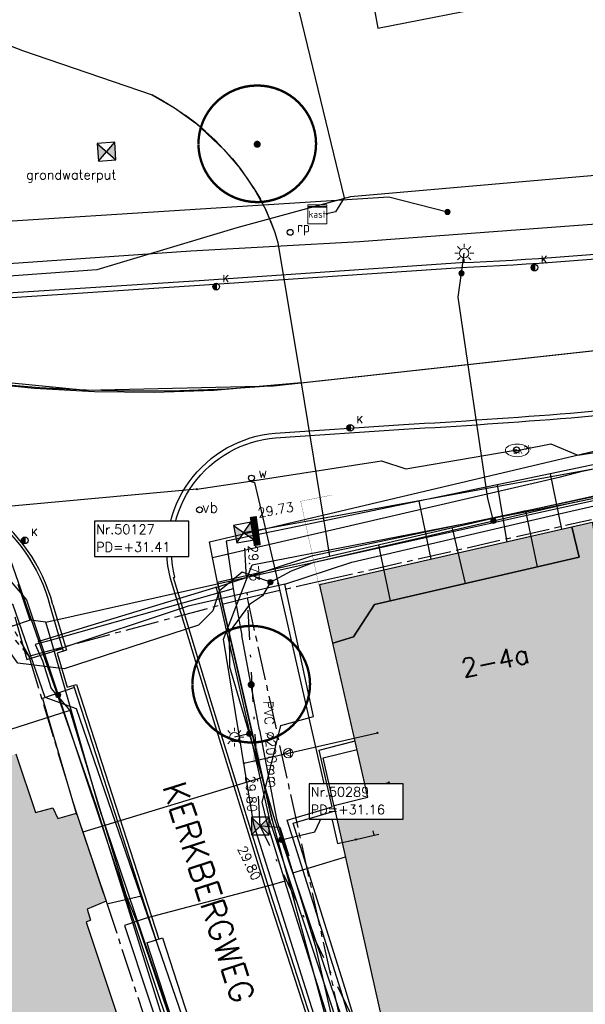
# Model space of a CAD drawing. Header units: metres. Extents: x 202952 to 203755, y 349031 to 349702.
# Tile 31 of 84: x 203211 to 203235, y 349316 to 349358. Entities that reach past the tile are written whole.
import ezdxf
from ezdxf.enums import TextEntityAlignment as Align

# ---------------------------------------------------------------- set-up
doc = ezdxf.new("R2010")
doc.units = ezdxf.units.M
for name, pattern in [('1-200 CENTER', [4.28625, 2.8575, -0.47625, 0.47625, -0.47625]), ('1-200 DASHDOT', [2.54, 1.27, -0.635, 0, -0.635]), ('1-200 DASHED', [1.905, 1.27, -0.635])]:
    doc.linetypes.add(name, pattern=pattern)
for name, color, linetype in [('PH-BEST-BEBOUWING', 1, 'Continuous'), ('PH-BEST-BEBOUWING-ARCERING', 254, 'Continuous'), ('PH-BEST-HAAG-VERWIJDEREN', 96, '1-200 BLOKHAAG'), ('PH-BEST-HUISNUMMER', 7, 'Continuous'), ('PH-BEST-KADASTRALE-GRENS', 240, '1-200 CENTER'), ('PH-BEST-KL-DATA_EUROFIBER', 115, '1-200 EUROFIBER'), ('PH-BEST-KL-DATA_GEBROERDES van donk', 115, '1-200 DATA'), ('PH-BEST-KL-DATA_KPN', 115, '1-200 TELEFONIE-KPN'), ('PH-BEST-KL-DATA_ZIGGO BV', 115, '1-200 ZIGGO'), ('PH-BEST-KL-ET_MIDDENSPANNING_ENEXIS', 115, '1-200 MIDDENSPANNING'), ('PH-BEST-KL-GAS_LAGEDRUK_ENEXIS', 115, '1-200 GASLEIDING LAGE DRUK'), ('PH-BEST-KL-LAAGSPANNING-ENEXIS', 115, '1-200 LAAGSPANNING'), ('PH-BEST-KL-WATER-WML', 115, '1-200 WML'), ('PH-BEST-KL-WATER-WML-buiten gebruik', 11, '1-200 WML'), ('PH-BEST-PUT-HANDHAVEN', 44, 'Continuous'), ('PH-BEST-RIO-DICHTSCHUIMEN', 222, '1-200 BATTING'), ('PH-BEST-RIO-HANDHAVEN-GEMENGD', 44, '1-200 DASHDOT'), ('PH-BEST-RIO-TEKST', 8, 'Continuous'), ('PH-BEST-RIO-TEKST-PUTTENSTAAT', 8, 'Continuous'), ('PH-BEST-RIO-TEKST-VLOEIVLAK', 8, 'Continuous'), ('PH-BEST-RIO-TEKST-VLOEIVLAK TE SCHUIMEN RIOOL', 8, 'Continuous'), ('PH-BEST-STRAATNAAM-RIOLERING', 7, 'Continuous'), ('PH-INM-AFSLUITER WATER', 6, 'Continuous'), ('PH-INM-BOOM-HANDHAVEN', 96, 'Continuous'), ('PH-INM-BOOM-VERWIJDEREN', 96, 'Continuous'), ('PH-INM-BRANDKRAAN', 6, 'Continuous'), ('PH-INM-KANTVERHARDING', 9, 'Continuous'), ('PH-INM-KOLK VERWIJDEREN', 6, 'Continuous'), ('PH-INM-ROUTEPAAL', 6, 'Continuous'), ('PH-INM-TERRASSCHERM', 6, '1-200 DASHED'), ('PH-INM-VERKEERSBORD', 6, 'Continuous'), ('PH-RIO-SCHILDMUUR-LEIDING', 170, 'Continuous')]:
    doc.layers.add(name, color=color, linetype=linetype)
doc.styles.add('ISO', font='ISO')
doc.styles.add('NLCS-ISO', font='txt')
doc.styles.add('RDL_MAATVOERING', font='romans.shx')
doc.styles.add('ROMANS', font='romans.shx')
doc.linetypes.add('1-200 BATTING', pattern='A,1.27e-05,-0.127,[134,ltypeshp.shx,S=0.127,R=0,X=-0.127,Y=0],-0.254,[134,ltypeshp.shx,S=0.127,R=180,X=0.127,Y=0],-0.127', length=0.508013)
doc.linetypes.add('1-200 BLOKHAAG', pattern='A,0,-0.035,[1,Gras.shx,S=5,R=0,X=0,Y=0.0025],-0.475', length=0.51)
doc.linetypes.add('1-200 DATA', pattern='A,1.5,-0.6,["DATA",ROMANS,S=0.24,R=0,X=-0.5,Y=-0.12],-0.3', length=2.4)
doc.linetypes.add('1-200 EUROFIBER', pattern='A,1.5,-0.6,["EURO",ROMANS,S=0.24,R=0,X=-0.5,Y=-0.12],-0.65', length=2.75)
doc.linetypes.add('1-200 GASLEIDING LAGE DRUK', pattern='A,1.5,-0.6,["GAS LD",ROMANS,S=0.24,R=0,X=-0.5,Y=-0.12],-1', length=3.1)
doc.linetypes.add('1-200 LAAGSPANNING', pattern='A,1.5,-0.6,["LS",ROMANS,S=0.24,R=0,X=-0.45,Y=-0.12],-0.05', length=2.15)
doc.linetypes.add('1-200 MIDDENSPANNING', pattern='A,1.5,-0.6,["MS",ROMANS,S=0.24,R=0,X=-0.5,Y=-0.12],-0.05', length=2.15)
doc.linetypes.add('1-200 TELEFONIE-KPN', pattern='A,1.5,-0.6,["KPN",ROMANS,S=0.24,R=0,X=-0.5,Y=-0.12],-0.3', length=2.4)
doc.linetypes.add('1-200 WML', pattern='A,1.5,-0.6,["WML",ROMANS,S=0.24,R=0,X=-0.5,Y=-0.12],-0.3', length=2.4)
doc.linetypes.add('1-200 ZIGGO', pattern='A,1.5,-0.6,["ZIGGO",ROMANS,S=0.24,R=0,X=-0.5,Y=-0.12],-0.65', length=2.75)

# ---------------------------------------------------------------- blocks, each defined once
blk = doc.blocks.new('SKL-WTB_HULP_OVERIG-SO')
at = {"color": 0, "linetype": 'ByBlock', "lineweight": 18}
for points in [[(-0.14, 0.14), (0.14, -0.14)], [(0.14, 0.14), (-0.14, -0.14)]]:
    blk.add_lwpolyline(points, dxfattribs=at)
at = {"color": 0, "linetype": 'ByBlock', "lineweight": 18, "style": 'NLCS-ISO', "flags": 1}
for tag, p in [('TYPE', (1.5, 0)), ('OMSCHRIJVING', (1.5, -3)), ('LABEL', (1.5, -1.5))]:
    blk.add_attdef(tag, p, '', height=1, dxfattribs=at)
blk = doc.blocks.new('SKL-WTB_HULP_KAST-SO')
at = {"color": 0, "linetype": 'ByBlock', "lineweight": 18}
for points in [[(-2, 2), (2, 2), (2, 1.68), (-2, 1.68)], [(-2, 1.52), (2, 1.52), (2, -2), (-2, -2)]]:
    blk.add_lwpolyline(points, close=True, dxfattribs=at)
at = {"color": 0, "linetype": 'ByBlock', "lineweight": 18, "style": 'NLCS-ISO'}
blk.add_text('kast', height=1.5, dxfattribs=at).set_placement((0, 0), align=Align.MIDDLE_CENTER)
at = {"color": 0, "linetype": 'ByBlock', "lineweight": 18, "style": 'NLCS-ISO', "flags": 1}
for tag, p in [('TYPE', (2.5, 0)), ('OMSCHRIJVING', (2.5, -3)), ('LABEL', (2.5, -1.5))]:
    blk.add_attdef(tag, p, '', height=1, dxfattribs=at)
blk = doc.blocks.new('SKL-WTB_HULP_MOF-SO')
at = {"linetype": 'ByBlock', "lineweight": 18}
h = blk.add_hatch(color=0, dxfattribs=at)
h.dxf.hatch_style = 1
h.paths.add_polyline_path([(-0.5625, 0, 1), (0.5625, 0, 1)])
at = {"color": 0, "linetype": 'ByBlock', "lineweight": 18}
blk.add_circle((0, 0), 0.5625, dxfattribs=at)
at = {"color": 0, "linetype": 'ByBlock', "lineweight": 18, "style": 'NLCS-ISO', "flags": 1}
for tag, p in [('TYPE', (1.5, 0)), ('OMSCHRIJVING', (1.5, -3)), ('LABEL', (1.5, -1.5))]:
    blk.add_attdef(tag, p, '', height=1, dxfattribs=at)
blk = doc.blocks.new('SKL-ET_OV_LICHTMAST-SO')
at = {"color": 0, "linetype": 'ByBlock', "lineweight": 18}
for points in [[(-1.25, 0), (-2, 0)], [(-1.41, 1.41), (-0.88, 0.88)], [(0, 2), (0, 1.25)], [(0.88, 0.88), (1.41, 1.41)], [(2, 0), (1.25, 0)], [(-1.41, -1.41), (-0.88, -0.88)], [(0, -1.25), (0, -2)], [(0.88, -0.88), (1.41, -1.41)]]:
    blk.add_lwpolyline(points, dxfattribs=at)
blk.add_circle((0, 0), 1, dxfattribs=at)
blk = doc.blocks.new('SKL-WTB_HULP_VERLOOP-SO')
at = {"color": 0, "linetype": 'ByBlock', "lineweight": 18}
for points in [[(0.44, 0.72), (-0.88, 0)], [(0.44, -0.72), (-0.88, 0)], [(0.44, -0.72), (0.44, 0.72)]]:
    blk.add_lwpolyline(points, dxfattribs=at)
blk.add_circle((0, 0), 1, dxfattribs=at)
at = {"color": 0, "linetype": 'ByBlock', "lineweight": 18, "style": 'NLCS-ISO', "flags": 1}
for tag, p in [('TYPE', (1.5, 0)), ('OMSCHRIJVING', (1.5, -3)), ('LABEL', (1.5, -1.5))]:
    blk.add_attdef(tag, p, '', height=1, dxfattribs=at)
blk = doc.blocks.new('SKL-WATER_BRANDKRAAN_BRANDPUT-SO')
at = {"color": 0, "linetype": 'ByBlock', "lineweight": 18}
blk.add_ellipse((0, 0), major_axis=(2.5, 0), ratio=0.54, dxfattribs=at)
at = {"color": 0, "linetype": 'ByBlock', "lineweight": 18, "style": 'NLCS-ISO'}
blk.add_text('bk', height=1.5, dxfattribs=at).set_placement((0.16, 0), align=Align.MIDDLE_CENTER)
blk = doc.blocks.new('65')
at = {"color": 0}
blk.add_circle((0, 0), 0.25, dxfattribs=at)
at = {"color": 0, "style": 'ISO'}
blk.add_attdef('65', (0.6, 0), '', height=0.9, dxfattribs=at)
blk = doc.blocks.new('66')
at = {"color": 0}
blk.add_circle((0, 0), 0.25, dxfattribs=at)
at = {"color": 0, "style": 'RDL_MAATVOERING'}
blk.add_attdef('66', (0.6, 0), '', height=0.4, rotation=3, dxfattribs=at)
blk = doc.blocks.new('77')
at = {"color": 0}
blk.add_circle((0, 0), 0.25, dxfattribs=at)
at = {"color": 0, "style": 'ISO'}
blk.add_attdef('77', (0.6, 0), '', height=0.9, dxfattribs=at)
blk = doc.blocks.new('*U26')
h = blk.add_hatch(color=256)
h.paths.add_polyline_path([(0, 0), (-0.375, 0.375), (-0.375, -0.375)])
h.paths.add_polyline_path([(0.375, 0.375), (0, 0), (0.375, -0.375)])
for p, q in [((-0.375, -0.375), (0.375, 0.375)), ((-0.375, 0.375), (0.375, -0.375))]:
    blk.add_line(p, q)
blk.add_lwpolyline([(-0.375, -0.375), (0.375, -0.375), (0.375, 0.375), (-0.375, 0.375)], close=True)
blk = doc.blocks.new('Materialisatie')
blk.add_solid([(-1.04, 0.173), (-1.04, -0.173), (0, 0)])
at = {"style": 'ROMANS'}
blk.add_attdef('MATERIALISATIE', (-2.631, 0.657), '', height=0.4, dxfattribs=at)
blk = doc.blocks.new('*U43')
at = {"const_width": 0.1}
blk.add_lwpolyline([(-2.5, 0.004, 0.990403), (2.5, 0.03, 0.990403), (-2.5, 0.018)], format="xyb", dxfattribs=at)
at = {"linetype": 'Continuous', "const_width": 0.15}
blk.add_lwpolyline([(-0.075, 0, 1), (0.075, 0, 1)], format="xyb", close=True, dxfattribs=at)
blk = doc.blocks.new('Puttenstaat bestaand')
blk.add_wipeout([(0, 0), (4, 0), (4, 1.5), (0, 1.5)])
blk.add_lwpolyline([(0, 0), (4, 0), (4, 1.5), (0, 1.5)], close=True)
at = {"style": 'ROMANS'}
for tag, p in [('NR', (0.066, 0.955)), ('PD', (0.066, 0.203))]:
    blk.add_attdef(tag, p, '', height=0.4, dxfattribs=at)
blk = doc.blocks.new('74')
at = {"color": 0}
blk.add_circle((0, 0), 0.25, dxfattribs=at)
at = {"style": 'RDL_MAATVOERING'}
blk.add_text('vb', height=0.9, dxfattribs=at).set_placement((0.228, -0.245))
blk = doc.blocks.new('*U51')
h = blk.add_hatch(color=256)
edge = h.paths.add_edge_path()
edge.add_arc((0, 0), 0.142, 90, 270)
edge.add_line((0, -0.142), (0, 0.142))
blk.add_line((0, 0.142), (0, -0.142))
blk.add_circle((0, 0), 0.142)
at = {"ltscale": 0.05, "style": 'ROMANS'}
blk.add_text('K', height=0.3, dxfattribs=at).set_placement((0.277, 0.195))

msp = doc.modelspace()

# ---------------------------------------------------------------- hatches: boundary and pattern name
at = {"layer": 'PH-BEST-BEBOUWING-ARCERING'}
for points in [[(203246.435, 349322.313), (203245.983, 349322.216), (203244.478, 349329.188), (203240.417, 349328.193), (203239.692, 349330.963), (203236.278, 349330.12), (203234.943, 349336.988), (203234.09, 349336.79), (203234.39, 349335.5), (203225.7, 349333.49), (203224.8, 349332.11), (203223.93, 349331.84), (203225.42, 349325.29), (203225.068, 349325.206), (203223.978, 349324.944), (203226.058, 349315.706), (203227.312, 349315.988), (203228.772, 349309.495), (203237.619, 349311.549), (203237.917, 349310.242), (203244.062, 349311.678), (203248.347, 349312.68), (203248.318, 349312.812), (203247.931, 349314.588)], [(203234.39, 349335.5), (203234.09, 349336.79), (203223.395, 349334.336), (203223.373, 349334.305), (203223.93, 349331.84), (203224.8, 349332.11), (203225.7, 349333.49)], [(203219.203, 349302.758), (203220.17, 349303.08), (203219.974, 349303.668), (203219.757, 349304.318), (203219.151, 349306.137), (203218.66, 349307.61), (203217.912, 349307.363), (203217.667, 349307.282), (203217.506, 349307.765), (203213.444, 349319.969), (203213.634, 349320.055), (203213.496, 349320.534), (203214.298, 349320.864), (203213.03, 349324.61), (203212.25, 349324.38), (203212.03, 349324.84), (203211.3, 349324.64), (203210.46, 349327.13), (203207, 349326), (203207.07, 349325.78), (203205.16, 349325.16), (203203.942, 349328.785), (203198.118, 349326.953), (203197.41, 349326.73), (203198.6, 349322.96), (203196.356, 349322.254), (203193.665, 349321.408), (203193.29, 349321.29), (203194.14, 349318.92), (203193.33, 349318.63), (203193.47, 349318.24), (203193.293, 349318.179), (203193.121, 349318.103), (203192.957, 349318.012), (203192.801, 349317.908), (203192.654, 349317.791), (203192.517, 349317.663), (203192.393, 349317.523), (203192.28, 349317.373), (203192.18, 349317.213), (203192.095, 349317.046), (203192.024, 349316.873), (203191.968, 349316.694), (203191.927, 349316.511), (203191.902, 349316.325), (203191.892, 349316.137), (203191.899, 349315.95), (203191.922, 349315.764), (203191.96, 349315.58), (203192.014, 349315.4), (203192.083, 349315.226), (203192.166, 349315.058), (203192.263, 349314.897), (203192.374, 349314.746), (203192.497, 349314.604), (203192.631, 349314.473), (203192.777, 349314.354), (203192.931, 349314.248), (203193.094, 349314.156), (203193.265, 349314.077), (203193.441, 349314.014), (203193.623, 349313.965), (203193.807, 349313.932), (203193.994, 349313.915), (203194.182, 349313.914), (203194.369, 349313.928), (203194.554, 349313.959), (203196.07, 349309.5), (203195.51, 349309.31), (203197.04, 349304.79), (203197.88, 349305.08), (203199.3, 349300.89), (203198.28, 349300.54), (203199.9, 349295.77), (203201.07, 349296.17), (203203.93, 349287.74), (203203.231, 349287.501), (203206.477, 349277.402), (203211.237, 349278.932), (203211.354, 349278.794), (203213.56, 349279.5), (203212.975, 349281.219), (203213.097, 349281.141), (203213.222, 349281.068), (203213.349, 349280.999), (203213.479, 349280.935), (203213.611, 349280.877), (203213.745, 349280.823), (203213.881, 349280.774), (203214.019, 349280.73), (203214.158, 349280.691), (203214.299, 349280.658), (203214.441, 349280.63), (203214.584, 349280.607), (203214.728, 349280.589), (203214.872, 349280.577), (203215.017, 349280.57), (203215.162, 349280.569), (203215.307, 349280.573), (203215.451, 349280.582), (203215.595, 349280.597), (203215.738, 349280.617), (203215.881, 349280.642), (203216.022, 349280.672), (203216.162, 349280.708), (203216.301, 349280.749), (203216.438, 349280.795), (203216.573, 349280.847), (203216.706, 349280.903), (203216.837, 349280.964), (203216.966, 349281.03), (203217.092, 349281.101), (203217.216, 349281.176), (203217.336, 349281.257), (203217.454, 349281.341), (203217.568, 349281.43), (203217.679, 349281.523), (203217.787, 349281.62), (203217.89, 349281.721), (203217.99, 349281.826), (203218.086, 349281.934), (203218.178, 349282.046), (203218.266, 349282.161), (203218.349, 349282.279), (203218.428, 349282.4), (203218.502, 349282.524), (203218.571, 349282.651), (203218.636, 349282.78), (203218.696, 349282.912), (203218.751, 349283.046), (203218.801, 349283.182), (203218.845, 349283.32), (203218.885, 349283.459), (203218.92, 349283.6), (203218.949, 349283.741), (203218.973, 349283.884), (203218.992, 349284.027), (203219.005, 349284.172), (203219.013, 349284.316), (203219.015, 349284.461), (203219.012, 349284.605), (203219.004, 349284.75), (203218.99, 349284.894), (203218.971, 349285.037), (203218.947, 349285.18), (203218.918, 349285.322), (203218.883, 349285.462), (203218.843, 349285.601), (203221.502, 349286.519), (203224.09, 349287.391), (203222.8, 349291.271), (203221.972, 349293.759), (203222.177, 349293.833)]]:
    msp.add_hatch(color=256, dxfattribs=at).paths.add_polyline_path(points)

# ---------------------------------------------------------------- linework, layer by layer
at = {"layer": 'PH-BEST-BEBOUWING'}
msp.add_lwpolyline([(203223.93, 349331.84), (203223.373, 349334.305), (203223.4, 349334.343), (203223.436, 349334.345), (203234.09, 349336.79), (203234.39, 349335.5), (203225.7, 349333.49), (203224.8, 349332.11), (203223.93, 349331.84)], close=True, dxfattribs=at)
msp.add_lwpolyline([(203210.46, 349327.13), (203211.3, 349324.64), (203212.03, 349324.84), (203212.25, 349324.38), (203213.03, 349324.61), (203213.03, 349324.61), (203214.298, 349320.864), (203213.496, 349320.534), (203213.634, 349320.055), (203213.444, 349319.969), (203217.506, 349307.765)], dxfattribs=at)
at = {"layer": 'PH-BEST-HAAG-VERWIJDEREN', "flags": 128}
msp.add_lwpolyline([(203231.204, 349359.037), (203230.508, 349362.358), (203225.226, 349361.366), (203225.847, 349358)], close=True, dxfattribs=at)
at = {"layer": 'PH-BEST-KADASTRALE-GRENS', "ltscale": 0.5}
for p, q in [((203198.095, 349354.371), (203211.006, 349331.288)), ((203211.006, 349331.288), (203220.283, 349333.773))]:
    msp.add_line(p, q, dxfattribs=at)
for points in [[(203220.283, 349333.773), (203223.368, 349334.472), (203234.92, 349337.104)], [(203177.726, 349334.599), (203203.588, 349336.408), (203207.971, 349334.882), (203211.006, 349331.288)], [(203220.283, 349333.773), (203226.019, 349307.767), (203227.129, 349304.623), (203227.556, 349304.7)], [(203211.006, 349331.288), (203213.03, 349324.61), (203214.298, 349320.864), (203218.66, 349307.61), (203220.17, 349303.08), (203225.634, 349287.542)]]:
    msp.add_lwpolyline(points, dxfattribs=at)
at = {"layer": 'PH-BEST-KL-DATA_EUROFIBER'}
for points in [[(203233.551, 349337.336), (203240.315, 349338.881)], [(203224.741, 349335.291), (203233.551, 349337.336)], [(203221.891, 349334.35), (203224.741, 349335.291)], [(203221.891, 349334.35), (203217.781, 349333.416), (203212.152, 349331.538)], [(203221.047, 349325.637), (203221.717, 349328.344), (203223.107, 349328.718), (203221.891, 349334.35)], [(203221.047, 349325.637), (203220.909, 349325.083), (203221.108, 349324.258), (203221.886, 349321.714)], [(203221.886, 349321.714), (203221.31, 349321.548), (203215.995, 349320.142), (203215.07, 349319.834), (203221.448, 349300.612), (203224.918, 349287.729)], [(203239.674, 349305.955), (203232.184, 349304.463), (203231.083, 349304.274), (203230.383, 349304.265), (203229.395, 349304.44), (203228.457, 349304.838), (203227.63, 349305.437), (203226.96, 349306.204), (203226.485, 349307.088), (203221.886, 349321.714)]]:
    msp.add_lwpolyline(points, dxfattribs=at)
at = {"layer": 'PH-BEST-KL-DATA_GEBROERDES van donk'}
for points in [[(203236.408, 349339.719), (203233.157, 349339.042), (203231.949, 349338.791), (203230.906, 349338.573)], [(203233.157, 349339.042), (203233.648, 349336.689)], [(203230.906, 349338.573), (203227.584, 349337.882)], [(203230.906, 349338.573), (203231.326, 349336.131)], [(203227.584, 349337.882), (203222.422, 349336.807), (203219.395, 349336.176)], [(203227.584, 349337.882), (203228.097, 349335.418)], [(203219.395, 349336.176), (203219.687, 349334.152), (203219.687, 349334.151), (203218.335, 349333.769), (203217.89, 349333.643)], [(203219.687, 349334.151), (203220.061, 349332.164)], [(203217.89, 349333.643), (203212.116, 349332.013)], [(203212.116, 349332.013), (203211.286, 349331.778), (203211.593, 349331.09), (203211.965, 349329.912), (203212.758, 349328.981), (203215.135, 349321.134), (203215.635, 349319.909), (203221.502, 349302.729), (203224.145, 349293.765), (203225.849, 349288.049), (203225.877, 349287.969)], [(203220.817, 349328.148), (203220.061, 349332.164)], [(203212.758, 349328.981), (203204.737, 349326.417)], [(203220.817, 349328.148), (203221.53, 349324.36), (203222.232, 349322.069), (203223.177, 349318.987), (203225.848, 349307.287), (203226.484, 349305.541), (203227.59, 349304.586), (203228.152, 349304.43), (203230.905, 349304.677), (203232.115, 349304.87), (203239.641, 349306.152)], [(203222.232, 349322.069), (203224.471, 349322.755)]]:
    msp.add_lwpolyline(points, dxfattribs=at)
at = {"layer": 'PH-BEST-KL-DATA_KPN'}
for points in [[(203218.976, 349334.214), (203223.079, 349335.568), (203242.156, 349339.583), (203264.465, 349344.162), (203274.617, 349346.087), (203283.653, 349347.889), (203292.766, 349349.789), (203296.008, 349350.515)], [(203177.53, 349337.116), (203177.531, 349337.116), (203182.997, 349337.622), (203188.484, 349337.783), (203193.97, 349337.598), (203206.861, 349337.736), (203207.242, 349337.672), (203207.616, 349337.576), (203207.98, 349337.447), (203208.331, 349337.286), (203208.667, 349337.095), (203208.985, 349336.876), (203209.282, 349336.629), (203209.556, 349336.357), (203209.806, 349336.062), (203210.029, 349335.747), (203210.223, 349335.413), (203211.44, 349331.912)], [(203218.976, 349334.214), (203218.864, 349334.178), (203213.326, 349332.488), (203211.44, 349331.912)], [(203218.976, 349334.215), (203218.976, 349334.214), (203219.181, 349333.328), (203221.258, 349324.276), (203223.898, 349316.334), (203227.285, 349305.45), (203229.416, 349298.673), (203229.659, 349297.897)], [(203225.12, 349287.78), (203219.231, 349307.793), (203213.882, 349324.898), (203212.835, 349327.908), (203211.44, 349331.912)]]:
    msp.add_lwpolyline(points, dxfattribs=at)
at = {"layer": 'PH-BEST-KL-DATA_ZIGGO BV'}
for points in [[(203208.467, 349363.983), (203207.664, 349358.236), (203210.741, 349357.042), (203216.256, 349355.165), (203217.207, 349354.599), (203218.1, 349353.949), (203219.303, 349352.838), (203219.996, 349352.022), (203220.592, 349351.159), (203221.08, 349350.263), (203221.455, 349349.345), (203221.598, 349348.882), (203222.577, 349342.91)], [(203216.738, 349354.893), (203216.256, 349355.165)], [(203216.738, 349354.893), (203217.207, 349354.599), (203217.662, 349354.284)], [(203218.521, 349353.595), (203218.1, 349353.949), (203217.662, 349354.284)], [(203218.521, 349353.595), (203218.922, 349353.225), (203219.303, 349352.838)], [(203219.661, 349352.436), (203219.303, 349352.838)], [(203219.661, 349352.436), (203219.996, 349352.022)], [(203222.577, 349342.91), (203218.873, 349342.586), (203216.334, 349342.503), (203213.795, 349342.531), (203211.259, 349342.672), (203208.732, 349342.924), (203206.218, 349343.287), (203203.723, 349343.761), (203201.251, 349344.344), (203199.011, 349345.797), (203197.033, 349347.589), (203195.885, 349348.951), (203194.551, 349351.641), (203194.214, 349351.956), (203193.772, 349352.086)], [(203220.592, 349351.159), (203220.307, 349351.596), (203219.996, 349352.022)], [(203218.819, 349335.49), (203233.597, 349338.909), (203234.523, 349339.148), (203293.579, 349351.282), (203295.81, 349340.637)], [(203220.592, 349351.159), (203220.85, 349350.715)], [(203221.282, 349349.806), (203221.08, 349350.263), (203220.85, 349350.715)], [(203221.282, 349349.806), (203221.455, 349349.345)], [(203222.577, 349342.91), (203239.196, 349344.746), (203240.243, 349345.162), (203241.132, 349345.854), (203241.793, 349346.766), (203242.426, 349348.607), (203242.67, 349348.94), (203243.15, 349349.327)], [(203222.577, 349342.91), (203223.499, 349337.285)], [(203223.499, 349337.285), (203243.661, 349342.046)], [(203232.125, 349337.462), (203237.478, 349338.642)], [(203218.819, 349335.49), (203218.691, 349336.149), (203223.499, 349337.285)], [(203232.125, 349337.462), (203219.027, 349334.418)], [(203223.499, 349337.285), (203223.611, 349336.598)], [(203232.622, 349335.091), (203232.125, 349337.462)], [(203223.611, 349336.598), (203223.787, 349335.524)], [(203229.002, 349336.736), (203229.547, 349334.38)], [(203226.374, 349333.646), (203225.878, 349336.01)], [(203219.027, 349334.418), (203218.819, 349335.49)], [(203219.027, 349334.418), (203220.935, 349326.132)], [(203221.353, 349324.314), (203219.027, 349334.418)], [(203220.935, 349326.132), (203213.305, 349323.799)], [(203220.935, 349326.132), (203221.353, 349324.314), (203225.354, 349309.499), (203225.968, 349307.897), (203226.549, 349306.927), (203227.252, 349306.064), (203228.026, 349305.354), (203228.603, 349304.953), (203229.004, 349304.79), (203229.698, 349304.676), (203231.456, 349304.841)]]:
    msp.add_lwpolyline(points, dxfattribs=at)
at = {"layer": 'PH-BEST-KL-ET_MIDDENSPANNING_ENEXIS'}
for points in [[(203249.405, 349350.198), (203238.798, 349352.06), (203224.672, 349350.827), (203219.847, 349349.502), (203213.896, 349347.713), (203202.332, 349346.874), (203198.876, 349347.19), (203195.885, 349348.951)], [(203196.997, 349347.478), (203200.84, 349344.532), (203205.542, 349343.375), (203213.454, 349342.599), (203221.401, 349342.781), (203239.173, 349344.744), (203241.119, 349345.852), (203242.172, 349347.827), (203242.977, 349349.215), (203244.548, 349349.543), (203246.394, 349349.537), (203248.364, 349349.965)], [(203221.401, 349342.781), (203219.417, 349342.645), (203217.43, 349342.57), (203215.442, 349342.554), (203213.454, 349342.599), (203211.468, 349342.703), (203209.486, 349342.867)]]:
    msp.add_lwpolyline(points, dxfattribs=at)
at = {"layer": 'PH-BEST-KL-GAS_LAGEDRUK_ENEXIS'}
for points in [[(203229.112, 349297.107), (203220.574, 349324.127), (203219.277, 349332.005), (203220.497, 349335.175), (203233.863, 349337.764), (203264.486, 349344.065), (203267.958, 349344.413), (203274.678, 349345.793), (203283.657, 349347.585), (203292.827, 349349.495), (203298.468, 349350.454), (203305.786, 349352.019), (203311.585, 349353.716), (203318.148, 349354.475), (203326.27, 349356.174), (203333.975, 349357.71)], [(203222.037, 349327.169), (203225.822, 349328.029)], [(203220.144, 349326.739), (203222.037, 349327.169)]]:
    msp.add_lwpolyline(points, dxfattribs=at)
at = {"layer": 'PH-BEST-KL-LAAGSPANNING-ENEXIS'}
for points in [[(203221.717, 349361.902), (203224.407, 349350.773), (203224.036, 349350.183), (203223.667, 349350.104)], [(203221.276, 349334.436), (203222.176, 349334.923), (203223.135, 349335.278), (203233.864, 349337.764), (203264.465, 349344.162), (203267.918, 349344.609), (203274.638, 349345.989), (203283.596, 349347.879), (203292.786, 349349.691), (203298.425, 349350.751), (203305.758, 349352.217), (203311.61, 349353.417), (203318.148, 349354.475), (203326.292, 349355.976), (203340.265, 349358.152), (203345.984, 349358.707), (203353.494, 349359.562), (203355.111, 349360.031), (203356.546, 349360.911)], [(203200.949, 349349.2), (203226.313, 349350.826), (203228.798, 349350.178)], [(203229.393, 349347.571), (203229.513, 349348.421)], [(203230.752, 349337.043), (203230.51, 349337.999), (203229.248, 349346.55), (203229.393, 349347.571)], [(203199.155, 349338.023), (203200.154, 349337.815), (203203.917, 349337.961), (203208.105, 349336.959), (203210.907, 349333.689), (203212.258, 349329.637)], [(203221.276, 349334.436), (203220.077, 349334.865), (203219.1, 349334.049), (203218.832, 349333.222), (203218.217, 349332.608)], [(203221.276, 349334.436), (203220.945, 349333.86), (203220.394, 349333.49), (203219.529, 349332.307), (203219.542, 349330.841), (203221.449, 349324.338), (203224.625, 349314.973)], [(203212.515, 349330.746), (203210.543, 349330.984), (203209.386, 349332.599)], [(203218.217, 349332.608), (203212.515, 349330.746)], [(203212.258, 349329.637), (203221.023, 349303.364), (203223.22, 349295.58), (203224.93, 349287.733)], [(203220.379, 349327.988), (203219.744, 349327.844)], [(203221.739, 349323.482), (203223.159, 349323.822), (203223.884, 349325.364), (203226.304, 349325.913)]]:
    msp.add_lwpolyline(points, dxfattribs=at)
at = {"layer": 'PH-BEST-KL-WATER-WML'}
for points in [[(203218.149, 349338.387), (203220.418, 349338.735), (203225.999, 349339.592), (203227.028, 349339.26), (203231.591, 349340.04), (203231.76, 349340.039), (203231.967, 349340.075), (203233.186, 349340.319), (203234.339, 349339.837), (203239.443, 349340.643), (203243.119, 349341.224), (203243.606, 349341.321), (203263.907, 349345.355), (203267.71, 349346.111), (203276.051, 349347.768), (203286.092, 349349.89), (203294.515, 349351.67), (203304.143, 349353.705)], [(203211.736, 349332.732), (203221.486, 349334.918), (203228.248, 349336.422), (203238.221, 349338.619), (203247.225, 349340.58), (203254.603, 349342.17)], [(203220.418, 349338.735), (203220.465, 349338.718), (203220.606, 349338.666), (203221.497, 349334.869), (203221.612, 349334.383)], [(203218.149, 349338.387), (203209.652, 349337.609), (203209.104, 349337.312), (203207.956, 349335.518), (203207.839, 349335.36)], [(203221.873, 349302.034), (203218.418, 349313.298), (203218.161, 349314.136), (203213.039, 349329.049), (203211.708, 349329.532), (203210.342, 349333.452), (203208.297, 349335.055), (203207.839, 349335.36)], [(203221.612, 349334.383), (203224.126, 349323.315), (203224.906, 349323.492)], [(203211.072, 349332.824), (203210.816, 349333.582), (203210.56, 349334.34)], [(203211.736, 349332.732), (203211.072, 349332.824)], [(203224.906, 349323.492), (203225.686, 349323.67)], [(203225.686, 349323.67), (203225.642, 349323.865)], [(203225.686, 349323.67), (203225.881, 349323.713)]]:
    msp.add_lwpolyline(points, dxfattribs=at)
at = {"layer": 'PH-BEST-KL-WATER-WML-buiten gebruik'}
for points in [[(203211.072, 349332.824), (203210.314, 349332.568), (203202.451, 349333.856), (203192.513, 349335.484), (203182.278, 349337.161)], [(203224.699, 349287.675), (203224.653, 349287.874), (203223.474, 349293.316), (203221.25, 349303.381), (203218.018, 349312.959), (203213.977, 349324.931), (203211.957, 349331.963), (203211.736, 349332.732)]]:
    msp.add_lwpolyline(points, dxfattribs=at)
at = {"layer": 'PH-BEST-RIO-DICHTSCHUIMEN'}
msp.add_line((203220.148, 349336.543), (203281.475, 349347.724), dxfattribs=at)
at = {"layer": 'PH-BEST-RIO-HANDHAVEN-GEMENGD'}
for p, q in [((203220.841, 349324.071), (203220.148, 349336.543)), ((203230.416, 349304.192), (203220.841, 349324.071))]:
    msp.add_line(p, q, dxfattribs=at)
msp.add_lwpolyline([(203220.841, 349324.071), (203221.68, 349324.01), (203222.202, 349322.352)], dxfattribs=at)
at = {"layer": 'PH-INM-KANTVERHARDING'}
for p, q in [((203212.033, 349333.477), (203212.606, 349331.547)), ((203210.414, 349332.96), (203210.932, 349331.14)), ((203210.932, 349331.14), (203212.442, 349331.616)), ((203216.03, 349319.095), (203216.696, 349319.31))]:
    msp.add_line(p, q, dxfattribs=at)
msp.add_lwpolyline([(203240.489, 349367.719), (203230.723, 349365.812), (203219.731, 349363.746), (203208.426, 349361.513), (203206.695, 349349.448), (203207.903, 349347.825), (203217.895, 349348.522), (203225.062, 349348.925), (203235.123, 349349.674), (203244.048, 349350.721), (203242.197, 349359.744), (203240.126, 349369.416)], dxfattribs=at)
at = {"layer": 'PH-INM-KANTVERHARDING', "flags": 128}
for points in [[(203217.025, 349334.585, -0.461272), (203221.482, 349340.772), (203226.933, 349341.138, 0.012257), (203241.12, 349342.292, 0.014651), (203246.946, 349343.132, 0.014836), (203252.785, 349344.328), (203259.827, 349345.789), (203269.789, 349347.841), (203280.366, 349350.022), (203291.686, 349352.366, -0.40296), (203292.316, 349351.992)], [(203217.155, 349334.634), (203217.215, 349334.649, -0.460144), (203221.497, 349340.573), (203226.945, 349340.939, 0.012257), (203241.142, 349342.093, 0.014653), (203246.98, 349342.935, 0.014829), (203252.828, 349344.133), (203259.868, 349345.593), (203269.829, 349347.645), (203280.406, 349349.826), (203291.73, 349352.171, -0.404918), (203292.123, 349351.939, -0.210866)], [(203207.905, 349346.598), (203218.252, 349347.258), (203229.358, 349348.022, 0.034889), (203246.941, 349349.982), (203252.791, 349351.19, 0.452769), (203253.058, 349351.513, 0.214159)], [(203198.11, 349338.373, -0.390134), (203198.429, 349338.686), (203204.458, 349338.775, -0.35823), (203211.908, 349333.442), (203212.474, 349331.505)], [(203224.149, 349313.235, -0.362569), (203223.627, 349313.518), (203221.142, 349321.211), (203218.629, 349329.313), (203217.025, 349334.585)], [(203224.123, 349313.363, -0.359169), (203223.749, 349313.562), (203221.266, 349321.25), (203218.753, 349329.351), (203217.155, 349334.634)]]:
    msp.add_lwpolyline(points, format="xyb", dxfattribs=at)
at = {"layer": 'PH-INM-KANTVERHARDING'}
msp.add_lwpolyline([(203207.893, 349346.389), (203218.265, 349347.058), (203229.369, 349347.823, 0.034889), (203246.979, 349349.785), (203252.816, 349350.992, 0.206717)], format="xyb", dxfattribs=at)
at = {"layer": 'PH-INM-KANTVERHARDING', "flags": 128}
for points in [[(203212.606, 349331.547), (203212.211, 349331.421), (203212.644, 349329.966), (203213.038, 349330.086)], [(203212.945, 349329.95), (203211.596, 349329.486), (203213.033, 349324.558)], [(203212.914, 349330.046), (203216.412, 349319.218)], [(203213.038, 349330.086), (203216.536, 349319.259)], [(203227.2, 349307.822), (203225.83, 349311.894), (203224.261, 349317.089), (203221.989, 349324.316), (203223.901, 349324.879), (203223.349, 349327.292), (203224.774, 349327.657)], [(203215.803, 349321.088), (203214.386, 349320.749)], [(203216.696, 349319.31), (203218.593, 349313.447), (203220.11, 349308.518), (203222.084, 349302.334)], [(203216.03, 349319.095), (203217.926, 349313.236), (203219.442, 349308.308), (203221.417, 349302.122)]]:
    msp.add_lwpolyline(points, dxfattribs=at)
at = {"layer": 'PH-INM-KANTVERHARDING'}
msp.add_arc((203204.939, 349331.576), 7.344, 14.997, 93.7951, dxfattribs=at)
at = {"layer": 'PH-INM-TERRASSCHERM', "ltscale": 0.4, "const_width": 0.01, "flags": 128}
msp.add_lwpolyline([(203223.341, 349334.297), (203222.562, 349337.875), (203223.874, 349338.135)], dxfattribs=at)
at = {"layer": 'PH-RIO-SCHILDMUUR-LEIDING', "const_width": 0.3}
msp.add_lwpolyline([(203220.721, 349335.989), (203220.547, 349337.227)], dxfattribs=at)

# ---------------------------------------------------------------- block references
at = {"layer": 'PH-BEST-KL-DATA_KPN', "xscale": 0.2, "yscale": 0.2, "zscale": 0.2}
for p in [(203218.976, 349334.215), (203218.976, 349334.214), (203211.44, 349331.912)]:
    msp.add_blockref('SKL-WTB_HULP_OVERIG-SO', p, dxfattribs=at)
at = {"layer": 'PH-BEST-KL-GAS_LAGEDRUK_ENEXIS', "xscale": 0.2, "yscale": 0.2, "zscale": 0.2}
for name, p in [('SKL-WTB_HULP_OVERIG-SO', (203225.822, 349328.029)), ('SKL-WTB_HULP_VERLOOP-SO', (203222.037, 349327.169)), ('SKL-WTB_HULP_OVERIG-SO', (203220.144, 349326.739))]:
    msp.add_blockref(name, p, dxfattribs=at)
at = {"layer": 'PH-BEST-KL-LAAGSPANNING-ENEXIS', "xscale": 0.2, "yscale": 0.2, "zscale": 0.2}
for name, p in [('SKL-WTB_HULP_KAST-SO', (203223.268, 349350.079)), ('SKL-WTB_HULP_MOF-SO', (203228.798, 349350.178)), ('SKL-WTB_HULP_OVERIG-SO', (203223.667, 349350.104)), ('SKL-ET_OV_LICHTMAST-SO', (203229.513, 349348.421)), ('SKL-WTB_HULP_MOF-SO', (203229.393, 349347.571)), ('SKL-WTB_HULP_MOF-SO', (203230.752, 349337.043)), ('SKL-WTB_HULP_MOF-SO', (203221.276, 349334.436)), ('SKL-WTB_HULP_MOF-SO', (203212.258, 349329.637)), ('SKL-ET_OV_LICHTMAST-SO', (203219.744, 349327.844)), ('SKL-WTB_HULP_MOF-SO', (203220.379, 349327.988)), ('SKL-WTB_HULP_OVERIG-SO', (203226.304, 349325.913)), ('SKL-WTB_HULP_MOF-SO', (203221.739, 349323.482))]:
    msp.add_blockref(name, p, dxfattribs=at)
at = {"layer": 'PH-BEST-KL-WATER-WML', "xscale": 0.2, "yscale": 0.2, "zscale": 0.2}
for name, p in [('SKL-WATER_BRANDKRAAN_BRANDPUT-SO', (203231.76, 349340.039)), ('SKL-WTB_HULP_OVERIG-SO', (203218.149, 349338.387)), ('SKL-WTB_HULP_OVERIG-SO', (203221.612, 349334.383)), ('SKL-WTB_HULP_OVERIG-SO', (203224.906, 349323.492))]:
    msp.add_blockref(name, p, dxfattribs=at)
at = {"layer": 'PH-BEST-PUT-HANDHAVEN'}
for p, rotation in [((203214.314, 349352.739), 3.989558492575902), ((203220.148, 349336.543), 10.33274165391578)]:
    msp.add_blockref('*U26', p, dxfattribs=dict(at, rotation=rotation))
msp.add_blockref('*U26', (203220.841, 349324.071), dxfattribs=at)
at = {"layer": 'PH-BEST-RIO-TEKST'}
ref = msp.add_blockref('Materialisatie', (203220.633, 349327.806), dxfattribs=dict(at, rotation=93.18344891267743))
ref.add_attrib('MATERIALISATIE', 'PVC %%c200mm ', (203220.985, 349329.38), dxfattribs={"layer": '0', "height": 0.4, "rotation": 273.3613, "style": 'ROMANS'})
at = {"layer": 'PH-INM-AFSLUITER WATER', "xscale": 0.5, "yscale": 0.5, "zscale": 0.5}
msp.add_blockref('65', (203220.471, 349338.862), dxfattribs=at).add_auto_attribs({'65': 'w'})
at = {"layer": 'PH-INM-BOOM-HANDHAVEN'}
msp.add_blockref('*U43', (203220.46, 349330.075), dxfattribs=at)
at = {"layer": 'PH-INM-BOOM-VERWIJDEREN'}
msp.add_blockref('*U43', (203220.716, 349353.056), dxfattribs=at)
at = {"layer": 'PH-INM-BRANDKRAAN'}
ref = msp.add_blockref('66', (203231.735, 349340.064), dxfattribs=dict(at, xscale=0.5, yscale=0.5, zscale=0.5))
ref.add_attrib('66', 'bk', (203232.035, 349340.064), dxfattribs={"layer": '0', "color": 0, "height": 0.2, "style": 'ISO'})
at = {"layer": 'PH-INM-KOLK VERWIJDEREN'}
for p in [(203232.499, 349347.811), (203232.499, 349347.811), (203218.97, 349347.001), (203218.97, 349347.001), (203224.669, 349341), (203224.669, 349341), (203210.836, 349336.212), (203210.836, 349336.212)]:
    msp.add_blockref('*U51', p, dxfattribs=at)
at = {"layer": 'PH-INM-ROUTEPAAL', "xscale": 0.5, "yscale": 0.5, "zscale": 0.5}
msp.add_blockref('77', (203222.117, 349349.313), dxfattribs=at).add_auto_attribs({'77': 'rp'})
at = {"layer": 'PH-INM-VERKEERSBORD', "xscale": 0.5, "yscale": 0.5, "zscale": 0.5}
msp.add_blockref('74', (203218.266, 349337.512), dxfattribs=at)

# ---------------------------------------------------------------- texts
at = {"layer": 'PH-BEST-HUISNUMMER', "style": 'ROMANS'}
msp.add_text('2-4a', height=0.8, rotation=13, dxfattribs=at).set_placement((203230.827, 349331.083), align=Align.MIDDLE_CENTER)
at = {"layer": 'PH-BEST-RIO-TEKST', "style": 'ROMANS'}
msp.add_text('grondwaterput', height=0.4, dxfattribs=at).set_placement((203210.899, 349351.963), align=Align.TOP_LEFT)
at = {"layer": 'PH-BEST-RIO-TEKST-VLOEIVLAK', "style": 'ROMANS'}
for s, rotation, p in [('29.73', 273.1834, (203220.726, 349336.018)), ('29.80', 273.1834, (203220.619, 349326.211)), ('29.80', 295.7183, (203220.223, 349323.273))]:
    msp.add_text(s, height=0.4, rotation=rotation, dxfattribs=at).set_placement(p, align=Align.TOP_LEFT)
at = {"layer": 'PH-BEST-RIO-TEKST-VLOEIVLAK TE SCHUIMEN RIOOL', "style": 'ROMANS'}
msp.add_text('29.73', height=0.4, rotation=10.3327, dxfattribs=at).set_placement((203220.705, 349337.568), align=Align.TOP_LEFT)
at = {"layer": 'PH-BEST-STRAATNAAM-RIOLERING', "style": 'ROMANS'}
msp.add_text('KERKBERGWEG', height=1, rotation=287.902, dxfattribs=at).set_placement((203218.654, 349321.253, -30.319), align=Align.MIDDLE_CENTER)

# ---------------------------------------------------------------- next in the draw order: block references
at = {"layer": 'PH-BEST-RIO-TEKST-PUTTENSTAAT'}
for p, values in [((203213.805, 349335.526), {'PD': 'PD=+31.41', 'NR': 'Nr.50127'}), ((203222.923, 349324.36), {'PD': 'PD=+31.16', 'NR': 'Nr.50289'})]:
    msp.add_blockref('Puttenstaat bestaand', p, dxfattribs=at).add_auto_attribs(values)

# ---------------------------------------------------------------- next in the draw order: linework, layer by layer
at = {"layer": 'PH-BEST-BEBOUWING'}
for points in [[(203226.058, 349315.706), (203223.978, 349324.944), (203223.978, 349324.944), (203225.068, 349325.206), (203225.42, 349325.29), (203223.93, 349331.84), (203224.8, 349332.11), (203225.7, 349333.49), (203234.39, 349335.5), (203234.09, 349336.79), (203234.943, 349336.988), (203236.278, 349330.12), (203239.692, 349330.963), (203240.417, 349328.193), (203244.478, 349329.188), (203245.983, 349322.216), (203246.435, 349322.313), (203247.931, 349314.588)], [(203227.298, 349307.528), (203225.83, 349311.894), (203224.261, 349317.089), (203221.989, 349324.316), (203223.901, 349324.879), (203223.349, 349327.292), (203224.876, 349327.683)], [(203227.488, 349307.591), (203226.02, 349311.955), (203224.452, 349317.148), (203222.241, 349324.181), (203224.031, 349324.709), (203223.518, 349326.961), (203224.962, 349327.325)]]:
    msp.add_lwpolyline(points, dxfattribs=at)

doc.saveas('drawing.dxf')
